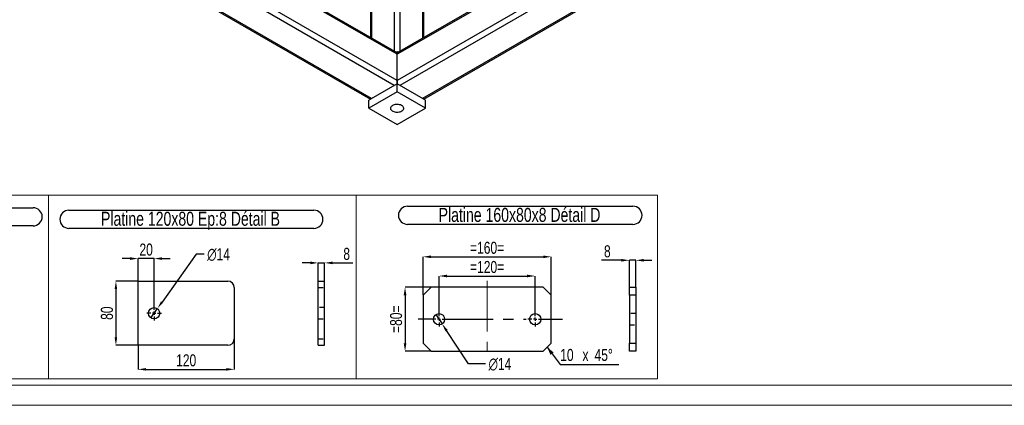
# Model space of a CAD drawing. Header units: millimetres. Extents: x 0 to 841, y 0 to 594.
# Tile 2 of 14: x 151 to 397, y 0 to 96. Entities that reach past the tile are written whole.
import ezdxf

# ---------------------------------------------------------------- set-up
doc = ezdxf.new("R2010")
doc.units = ezdxf.units.MM
doc.header["$PDSIZE"] = -1
doc.linetypes.add('CENTERX2', pattern=[20.32, 12.7, -2.54, 2.54, -2.54])
doc.linetypes.add('HIDDEN', pattern=[1.905, 1.27, -0.635])
for name, color, linetype in [('COTES', 1, 'Continuous'), ('NOTES', 6, 'Continuous'), ('TRAIT-MIXTES', 3, 'CENTERX2'), ('TRAIT-TIRET', 2, 'HIDDEN')]:
    doc.layers.add(name, color=color, linetype=linetype)
doc.layers.add('TRAIT-FORT', color=4, linetype='Continuous', lineweight=25)
doc.styles.add('SLDTEXTSTYLE0', font='TXT', dxfattribs={"width": 0.75})
doc.dimstyles.new('SLDDIMSTYLE13', dxfattribs={"dimtxt": 3, "dimasz": 2, "dimexe": 0, "dimexo": 0.0625, "dimgap": 0.75, "dimtad": 0, "dimtih": 1, "dimtoh": 1, "dimdec": 0, "dimlfac": 5, "dimrnd": 1e-09, "dimzin": 12, "dimdsep": 46, "dimtxsty": 'SLDTEXTSTYLE0', "dimblk1": 'NONE', "dimsah": 1, "dimcen": 0, "dimadec": 0, "dimazin": 3, "dimtfac": 1, "dimtdec": 0, "dimtmove": 0, "dimatfit": 3, "dimldrblk": 'NONE', "dimfxl": 1, "dimfrac": 2, "dimtolj": 1, "dimtzin": 12, "dimarcsym": 0})
doc.dimstyles.new('SLDDIMSTYLE8', dxfattribs={"dimtxt": 3, "dimasz": 2, "dimexe": 0, "dimexo": 0.0625, "dimgap": 0.75, "dimtad": 1, "dimdec": 0, "dimlfac": 5, "dimrnd": 1e-09, "dimzin": 12, "dimdsep": 46, "dimtxsty": 'SLDTEXTSTYLE0', "dimsah": 1, "dimcen": 0.09, "dimadec": 0, "dimazin": 3, "dimtfac": 1, "dimtdec": 0, "dimtofl": 0, "dimtmove": 0, "dimatfit": 3, "dimfxl": 1, "dimfrac": 2, "dimtolj": 1, "dimtzin": 12, "dimarcsym": 0})
doc.dimstyles.new('SLDDIMSTYLE9', dxfattribs={"dimtxt": 3, "dimasz": 2, "dimexe": 0, "dimexo": 0.0625, "dimgap": 0.75, "dimtad": 1, "dimdec": 0, "dimlfac": 5, "dimrnd": 1e-09, "dimzin": 12, "dimdsep": 46, "dimtxsty": 'SLDTEXTSTYLE0', "dimsah": 1, "dimcen": 0.09, "dimadec": 0, "dimazin": 3, "dimtfac": 1, "dimtdec": 0, "dimtmove": 0, "dimatfit": 0, "dimfxl": 1, "dimfrac": 2, "dimtolj": 1, "dimtzin": 12, "dimarcsym": 0})

# ---------------------------------------------------------------- blocks, each defined once
blk = doc.blocks.new('SW_NOTE_35')
at = {"layer": 'NOTES', "color": 0}
for p, q in [((-0.04, 4.86), (67.29, 4.86)), ((67.29, 0.34), (-0.04, 0.34))]:
    blk.add_line(p, q, dxfattribs=at)
for centre, start, end in [((-0.04, 2.6), 90, 270), ((67.29, 2.6), 270, 90)]:
    blk.add_arc(centre, 2.26, start, end, dxfattribs=at)
at = {"layer": 'NOTES', "color": 0, "insert": (33.41, 4.51), "char_height": 3.5, "attachment_point": 2, "style": 'SLDTEXTSTYLE0'}
blk.add_mtext('Platine 80x80x30 M30 Détail C', dxfattribs=at)
blk = doc.blocks.new('_D_78')
at = {"layer": 'COTES', "color": 0, "lineweight": -2, "transparency": 16777216}
for p, q in [((180.86, 31), (175.37, 31)), ((175.37, 29), (175.37, 17)), ((180.86, 15), (175.37, 15))]:
    blk.add_line(p, q, dxfattribs=at)
at = {"layer": 'COTES', "color": 0, "transparency": 16777216}
for points in [[(175.04, 29), (175.7, 29), (175.37, 31)], [(175.04, 17), (175.7, 17), (175.37, 15)]]:
    blk.add_solid(points, dxfattribs=at)
at = {"layer": 'Defpoints', "color": 0, "transparency": 16777216}
for p in [(180.92, 31), (175.37, 15), (180.92, 15)]:
    blk.add_point(p, dxfattribs=at)
at = {"layer": 'COTES', "color": 0, "transparency": 16777216, "insert": (171.62, 23), "char_height": 3, "attachment_point": 2, "rotation": 90, "style": 'SLDTEXTSTYLE0'}
blk.add_mtext('\\A1;80', dxfattribs=at)
blk = doc.blocks.new('_D_79')
at = {"layer": 'COTES', "color": 0, "lineweight": -2, "transparency": 16777216}
for p, q in [((178.92, 36.63), (176.92, 36.63)), ((180.92, 31.06), (180.92, 36.63)), ((184.92, 36.63), (180.92, 36.63)), ((184.92, 24.86), (184.92, 36.63)), ((186.92, 36.63), (188.92, 36.63))]:
    blk.add_line(p, q, dxfattribs=at)
at = {"layer": 'COTES', "color": 0, "transparency": 16777216}
for points in [[(178.92, 36.96), (178.92, 36.29), (180.92, 36.63)], [(186.92, 36.96), (186.92, 36.29), (184.92, 36.63)]]:
    blk.add_solid(points, dxfattribs=at)
at = {"layer": 'Defpoints', "color": 0, "transparency": 16777216}
for p in [(180.92, 36.63), (180.92, 31), (184.92, 24.8)]:
    blk.add_point(p, dxfattribs=at)
at = {"layer": 'COTES', "color": 0, "transparency": 16777216, "insert": (182.92, 40.38), "char_height": 3, "attachment_point": 2, "style": 'SLDTEXTSTYLE0'}
blk.add_mtext('\\A1;20', dxfattribs=at)
blk = doc.blocks.new('_D_80')
at = {"layer": 'COTES', "color": 0, "lineweight": -2, "transparency": 16777216}
for p, q in [((180.92, 14.94), (180.92, 8.98)), ((204.92, 16.54), (204.92, 8.98)), ((182.92, 8.98), (202.92, 8.98))]:
    blk.add_line(p, q, dxfattribs=at)
at = {"layer": 'COTES', "color": 0, "transparency": 16777216}
for points in [[(182.92, 9.31), (182.92, 8.65), (180.92, 8.98)], [(202.92, 9.31), (202.92, 8.65), (204.92, 8.98)]]:
    blk.add_solid(points, dxfattribs=at)
at = {"layer": 'Defpoints', "color": 0, "transparency": 16777216}
for p in [(180.92, 15), (204.92, 16.6), (204.92, 8.98)]:
    blk.add_point(p, dxfattribs=at)
at = {"layer": 'COTES', "color": 0, "transparency": 16777216, "insert": (192.92, 12.73), "char_height": 3, "attachment_point": 2, "style": 'SLDTEXTSTYLE0'}
blk.add_mtext('\\A1;120', dxfattribs=at)
blk = doc.blocks.new('_D_81')
at = {"layer": 'COTES', "color": 0, "lineweight": -2, "transparency": 16777216}
for p, q in [((195.42, 37.72), (186.89, 25.77)), ((197.42, 37.72), (195.42, 37.72)), ((184.1, 21.86), (185.73, 24.14))]:
    blk.add_line(p, q, dxfattribs=at)
at = {"layer": 'COTES', "color": 0, "transparency": 16777216}
blk.add_solid([(186.62, 25.96), (187.16, 25.57), (185.73, 24.14)], dxfattribs=at)
at = {"layer": 'Defpoints', "color": 0, "transparency": 16777216}
for p in [(185.73, 24.14), (184.1, 21.86)]:
    blk.add_point(p, dxfattribs=at)
at = {"layer": 'COTES', "color": 0, "transparency": 16777216, "insert": (198.17, 39.22), "char_height": 3, "attachment_point": 1, "style": 'SLDTEXTSTYLE0'}
blk.add_mtext('\\A1;∅14', dxfattribs=at)
blk = doc.blocks.new('_None')
blk = doc.blocks.new('SW_NOTE_37')
at = {"layer": 'NOTES', "color": 0}
for p, q in [((-0.06, 4.88), (61.12, 4.88)), ((61.12, 0.35), (-0.06, 0.35))]:
    blk.add_line(p, q, dxfattribs=at)
for centre, start, end in [((-0.06, 2.62), 90, 270), ((61.12, 2.62), 270, 90)]:
    blk.add_arc(centre, 2.26, start, end, dxfattribs=at)
at = {"layer": 'NOTES', "color": 0, "insert": (30.3, 4.51), "char_height": 3.5, "attachment_point": 2, "style": 'SLDTEXTSTYLE0'}
blk.add_mtext('Platine 120x80 Ep:8 Détail B', dxfattribs=at)
blk = doc.blocks.new('SW_CENTERMARKSYMBOL_29')
at = {"layer": 'TRAIT-MIXTES', "color": 0}
for p, q in [((-0.8, 0), (-1.8, 0)), ((0, 0), (-0.4, 0)), ((0, 0.8), (0, 1.8)), ((0, 0), (0, 0.4)), ((0, 0), (0, -0.4)), ((0, 0), (0.4, 0)), ((0.8, 0), (1.8, 0)), ((0, -0.8), (0, -1.8))]:
    blk.add_line(p, q, dxfattribs=at)
blk = doc.blocks.new('_D_82')
at = {"layer": 'COTES', "color": 0, "lineweight": -2, "transparency": 16777216}
for p, q in [((223.89, 35.56), (221.89, 35.56)), ((225.89, 31.06), (225.89, 35.56)), ((225.89, 35.56), (227.49, 35.56)), ((227.49, 31.06), (227.49, 35.56)), ((229.49, 35.56), (234.49, 35.56))]:
    blk.add_line(p, q, dxfattribs=at)
at = {"layer": 'COTES', "color": 0, "transparency": 16777216}
for points in [[(223.89, 35.89), (223.89, 35.22), (225.89, 35.56)], [(229.49, 35.89), (229.49, 35.22), (227.49, 35.56)]]:
    blk.add_solid(points, dxfattribs=at)
at = {"layer": 'Defpoints', "color": 0, "transparency": 16777216}
for p in [(227.49, 35.56), (225.89, 31), (227.49, 31)]:
    blk.add_point(p, dxfattribs=at)
at = {"layer": 'COTES', "color": 0, "transparency": 16777216, "insert": (232.99, 39.31), "char_height": 3, "attachment_point": 2, "style": 'SLDTEXTSTYLE0'}
blk.add_mtext('\\A1;8', dxfattribs=at)
blk = doc.blocks.new('_D_83')
at = {"layer": 'COTES', "color": 0, "lineweight": -2, "transparency": 16777216}
for p, q in [((252.05, 27.55), (252.05, 37.08)), ((254.05, 37.08), (282.05, 37.08)), ((284.05, 27.55), (284.05, 37.08))]:
    blk.add_line(p, q, dxfattribs=at)
at = {"layer": 'COTES', "color": 0, "transparency": 16777216}
for points in [[(254.05, 37.41), (254.05, 36.74), (252.05, 37.08)], [(282.05, 37.41), (282.05, 36.74), (284.05, 37.08)]]:
    blk.add_solid(points, dxfattribs=at)
at = {"layer": 'Defpoints', "color": 0, "transparency": 16777216}
for p in [(284.05, 37.08), (252.05, 27.49), (284.05, 27.49)]:
    blk.add_point(p, dxfattribs=at)
at = {"layer": 'COTES', "color": 0, "transparency": 16777216, "insert": (268.05, 40.83), "char_height": 3, "attachment_point": 2, "style": 'SLDTEXTSTYLE0'}
blk.add_mtext('\\A1;=160=', dxfattribs=at)
blk = doc.blocks.new('_D_84')
at = {"layer": 'COTES', "color": 0, "lineweight": -2, "transparency": 16777216}
for p, q in [((256.05, 23.35), (256.05, 32.28)), ((258.05, 32.28), (278.05, 32.28)), ((280.05, 23.35), (280.05, 32.28))]:
    blk.add_line(p, q, dxfattribs=at)
at = {"layer": 'COTES', "color": 0, "transparency": 16777216}
for points in [[(258.05, 32.62), (258.05, 31.95), (256.05, 32.28)], [(278.05, 32.62), (278.05, 31.95), (280.05, 32.28)]]:
    blk.add_solid(points, dxfattribs=at)
at = {"layer": 'Defpoints', "color": 0, "transparency": 16777216}
for p in [(280.05, 32.28), (256.05, 23.29), (280.05, 23.29)]:
    blk.add_point(p, dxfattribs=at)
at = {"layer": 'COTES', "color": 0, "transparency": 16777216, "insert": (268.05, 36.03), "char_height": 3, "attachment_point": 2, "style": 'SLDTEXTSTYLE0'}
blk.add_mtext('\\A1;=120=', dxfattribs=at)
blk = doc.blocks.new('_D_85')
at = {"layer": 'COTES', "color": 0, "lineweight": -2, "transparency": 16777216}
for p, q in [((253.99, 29.49), (247.56, 29.49)), ((247.56, 27.49), (247.56, 15.49)), ((253.99, 13.49), (247.56, 13.49))]:
    blk.add_line(p, q, dxfattribs=at)
at = {"layer": 'COTES', "color": 0, "transparency": 16777216}
for points in [[(247.23, 27.49), (247.9, 27.49), (247.56, 29.49)], [(247.23, 15.49), (247.9, 15.49), (247.56, 13.49)]]:
    blk.add_solid(points, dxfattribs=at)
at = {"layer": 'Defpoints', "color": 0, "transparency": 16777216}
for p in [(254.05, 29.49), (247.56, 13.49), (254.05, 13.49)]:
    blk.add_point(p, dxfattribs=at)
at = {"layer": 'COTES', "color": 0, "transparency": 16777216, "insert": (243.81, 21.49), "char_height": 3, "attachment_point": 2, "rotation": 90, "style": 'SLDTEXTSTYLE0'}
blk.add_mtext('\\A1;=80=', dxfattribs=at)
blk = doc.blocks.new('_D_86')
at = {"layer": 'COTES', "color": 0, "lineweight": -2, "transparency": 16777216}
for p, q in [((255.28, 22.66), (256.82, 20.32)), ((263.38, 10.34), (257.92, 18.65)), ((267.67, 10.34), (263.38, 10.34))]:
    blk.add_line(p, q, dxfattribs=at)
at = {"layer": 'COTES', "color": 0, "transparency": 16777216}
blk.add_solid([(258.2, 18.83), (257.64, 18.46), (256.82, 20.32)], dxfattribs=at)
at = {"layer": 'Defpoints', "color": 0, "transparency": 16777216}
for p in [(255.28, 22.66), (256.82, 20.32)]:
    blk.add_point(p, dxfattribs=at)
at = {"layer": 'COTES', "color": 0, "transparency": 16777216, "insert": (268.42, 11.84), "char_height": 3, "attachment_point": 1, "style": 'SLDTEXTSTYLE0'}
blk.add_mtext('\\A1;∅14', dxfattribs=at)
blk = doc.blocks.new('SW_CHAMFER_DIMENSION_0')
at = {"layer": 'COTES', "color": 0}
for p, q in [((-3.25, 4.29), (0, 0)), ((0, 0), (14.6, 0))]:
    blk.add_line(p, q, dxfattribs=at)
blk.add_solid([(-3.25, 4.29), (-2.44, 2.4), (-1.64, 3)], dxfattribs=at)
at = {"layer": 'COTES', "color": 0, "char_height": 3, "attachment_point": 1, "style": 'SLDTEXTSTYLE0'}
for s, insert in [('10', (0, 3.87)), ('x', (5.56, 3.87)), ('45°', (8.57, 3.87))]:
    blk.add_mtext(s, dxfattribs=dict(at, insert=insert))
blk = doc.blocks.new('SW_NOTE_38')
at = {"layer": 'NOTES', "color": 0}
for p, q in [((-0.12, 4.91), (56.16, 4.91)), ((56.16, 0.39), (-0.12, 0.39))]:
    blk.add_line(p, q, dxfattribs=at)
for centre, start, end in [((-0.12, 2.65), 90, 270), ((56.16, 2.65), 270, 90)]:
    blk.add_arc(centre, 2.26, start, end, dxfattribs=at)
at = {"layer": 'NOTES', "color": 0, "insert": (27.84, 4.51), "char_height": 3.5, "attachment_point": 2, "style": 'SLDTEXTSTYLE0'}
blk.add_mtext('Platine 160x80x8 Détail D', dxfattribs=at)
blk = doc.blocks.new('SW_CENTERMARKSYMBOL_30')
at = {"layer": 'TRAIT-MIXTES', "color": 0}
for p, q in [((-0.8, 0), (-5.24, 0)), ((0, 0), (-0.4, 0)), ((0, 0.8), (0, 1.8)), ((0, 0), (0, 0.4)), ((0, 0), (0, -0.4)), ((0, 0), (0.4, 0)), ((0.8, 0), (21.72, 0)), ((0, -0.8), (0, -1.8))]:
    blk.add_line(p, q, dxfattribs=at)
blk = doc.blocks.new('SW_CENTERMARKSYMBOL_31')
at = {"layer": 'TRAIT-MIXTES', "color": 0}
for p, q in [((-0.8, 0), (-1.8, 0)), ((0, 0), (-0.4, 0)), ((0, 0.8), (0, 1.8)), ((0, 0), (0, 0.4)), ((0, 0), (0, -0.4)), ((0, 0), (0.4, 0)), ((0.8, 0), (6.83, 0)), ((0, -0.8), (0, -1.8))]:
    blk.add_line(p, q, dxfattribs=at)
blk = doc.blocks.new('_D_87')
at = {"layer": 'COTES', "color": 0, "lineweight": -2, "transparency": 16777216}
for p, q in [((301.57, 36.2), (296.57, 36.2)), ((303.57, 29.55), (303.57, 36.2)), ((305.17, 36.2), (303.57, 36.2)), ((305.17, 29.55), (305.17, 36.2)), ((307.17, 36.2), (309.17, 36.2))]:
    blk.add_line(p, q, dxfattribs=at)
at = {"layer": 'COTES', "color": 0, "transparency": 16777216}
for points in [[(301.57, 36.54), (301.57, 35.87), (303.57, 36.2)], [(307.17, 36.54), (307.17, 35.87), (305.17, 36.2)]]:
    blk.add_solid(points, dxfattribs=at)
at = {"layer": 'Defpoints', "color": 0, "transparency": 16777216}
for p in [(305.17, 36.2), (303.57, 29.49), (305.17, 29.49)]:
    blk.add_point(p, dxfattribs=at)
at = {"layer": 'COTES', "color": 0, "transparency": 16777216, "insert": (298.07, 39.95), "char_height": 3, "attachment_point": 2, "style": 'SLDTEXTSTYLE0'}
blk.add_mtext('\\A1;8', dxfattribs=at)

msp = doc.modelspace()

# ---------------------------------------------------------------- linework, layer by layer
at = {"lineweight": 18}
for p, q in [((83.439833, 52.420635), (158.540041, 52.420635)), ((158.540041, 6.610636), (158.540041, 52.420635)), ((158.540041, 52.420635), (235.388014, 52.420635)), ((158.540041, 6.610636), (158.540041, 52.420635)), ((158.540041, 6.610636), (158.540041, 52.420635)), ((235.388014, 6.610636), (235.388014, 52.420635)), ((235.388014, 6.610636), (235.388014, 52.420635)), ((235.388014, 52.420635), (310.563285, 52.420635)), ((310.563285, 6.610636), (310.563285, 52.420635)), ((836, 5), (5, 5)), ((83.439833, 6.610636), (158.540041, 6.610636)), ((158.540041, 6.610636), (235.388014, 6.610636)), ((235.388014, 6.610636), (310.563285, 6.610636)), ((841, 0), (0, 0))]:
    msp.add_line(p, q, dxfattribs=at)
at = {"layer": 'TRAIT-FORT', "lineweight": 25}
for p, q in [((244.873838, 79.871166), (106.988015, 159.470957)), ((100.831202, 156.155816), (238.924124, 76.436469)), ((239.216983, 76.605533), (101.331161, 156.205324)), ((244.873838, 133.966995), (244.873838, 88.374702)), ((246.288051, 133.966995), (246.288051, 88.374702)), ((238.92409, 130.293158), (238.92409, 91.809418)), ((239.216983, 130.701362), (239.216983, 91.640335)), ((251.944905, 130.701362), (251.944905, 91.640335)), ((252.237799, 91.809418), (252.237799, 130.293158)), ((245.580944, 87.628237), (186.124315, 121.951818)), ((245.580944, 87.966498), (186.41729, 122.120949)), ((245.580944, 81.095911), (180.466542, 118.685655)), ((295.905764, 117.018398), (245.580944, 87.966498)), ((296.198739, 116.849268), (245.580944, 87.628237)), ((301.856512, 113.583105), (245.580944, 81.095911)), ((302.149487, 112.119286), (246.288051, 79.871166)), ((306.745394, 108.241182), (251.944905, 76.605533)), ((252.237765, 76.436469), (307.038253, 108.072118)), ((245.580944, 87.628237), (245.580944, 87.966498)), ((245.580944, 87.966498), (245.580944, 87.628237)), ((245.580944, 81.095911), (245.580944, 87.628237)), ((245.580944, 80.27937), (238.509877, 76.197329)), ((245.580944, 80.27937), (245.580944, 81.095911)), ((245.580944, 81.095911), (245.580944, 80.27937)), ((245.580944, 78.238018), (245.580944, 80.27937)), ((252.652012, 76.197329), (245.580944, 80.27937)), ((245.580944, 78.238018), (238.509877, 74.155977)), ((252.652012, 74.155977), (245.580944, 78.238018)), ((238.509877, 74.155977), (238.509877, 76.197329)), ((238.509877, 74.155977), (245.580944, 70.073937)), ((245.580944, 70.073937), (252.652012, 74.155977)), ((252.652012, 74.155977), (252.652012, 76.197329)), ((180.917526, 30.997982), (203.317526, 30.997982)), ((180.917526, 14.997982), (180.917526, 30.997982)), ((225.888169, 30.997982), (227.488169, 30.997982)), ((225.888169, 14.997982), (225.888169, 30.997982)), ((227.488169, 14.997982), (227.488169, 30.997982)), ((204.917526, 29.397982), (204.917526, 16.597982)), ((254.051112, 29.488453), (252.051112, 27.488453)), ((252.051112, 27.488453), (252.051112, 15.488453)), ((282.051112, 29.488453), (254.051112, 29.488453)), ((284.051112, 27.488453), (282.051112, 29.488453)), ((284.051112, 15.488453), (284.051112, 27.488453)), ((303.569523, 29.488453), (305.169523, 29.488453)), ((303.569523, 27.488453), (303.569523, 29.488453)), ((305.169523, 27.488453), (303.569523, 27.488453)), ((303.569523, 27.488453), (303.569523, 15.488453)), ((305.169523, 29.488453), (305.169523, 27.488453)), ((305.169523, 27.488453), (305.169523, 15.488453)), ((203.317526, 14.997982), (180.917526, 14.997982)), ((225.888169, 14.997982), (227.488169, 14.997982)), ((252.051112, 15.488453), (254.051112, 13.488453)), ((282.051112, 13.488453), (284.051112, 15.488453)), ((303.569523, 15.488453), (305.169523, 15.488453)), ((303.569523, 13.488453), (303.569523, 15.488453)), ((305.169523, 15.488453), (305.169523, 13.488453)), ((254.051112, 13.488453), (282.051112, 13.488453)), ((305.169523, 13.488453), (303.569523, 13.488453))]:
    msp.add_line(p, q, dxfattribs=at)
at = {"layer": 'TRAIT-FORT', "lineweight": 25, "flags": 128}
msp.add_lwpolyline([(244.409799, 74.832065), (244.233007, 74.711564), (244.092984, 74.575907), (243.993549, 74.428797), (243.937413, 74.274244), (243.926109, 74.116465), (243.959945, 73.959764), (244.037997, 73.808415), (244.158136, 73.666547), (244.317086, 73.538029), (244.510511, 73.426368), (244.733135, 73.334608), (244.978884, 73.265252), (245.241057, 73.220194), (245.5125, 73.200661), (245.78581, 73.207187), (246.053533, 73.239593), (246.308364, 73.296996), (246.543353, 73.37783), (246.75209, 73.479889), (246.928881, 73.600391), (247.068904, 73.736047), (247.16834, 73.883158), (247.224475, 74.037711), (247.23578, 74.195489), (247.201944, 74.35219), (247.123892, 74.503539), (247.003753, 74.645407), (246.844802, 74.773925), (246.651378, 74.885587), (246.428754, 74.977347), (246.183004, 75.046702), (245.920832, 75.09176), (245.649389, 75.111293), (245.376078, 75.104767), (245.108356, 75.072361), (244.853525, 75.014958), (244.618536, 74.934125), (244.409799, 74.832065)], dxfattribs=at)
at = {"layer": 'TRAIT-FORT', "lineweight": 25}
for centre in [(184.917526, 22.997982), (256.051112, 21.488453), (280.051112, 21.488453)]:
    msp.add_circle(centre, 1.4, dxfattribs=at)
for centre, radius, start, end in [((245.580944, 86.517504), 1.688314, 78.00937703, 101.99062297), ((203.317526, 29.397982), 1.6, 0, 90), ((203.317526, 16.597982), 1.6, 270, 0)]:
    msp.add_arc(centre, radius, start, end, dxfattribs=at)
at = {"layer": 'TRAIT-MIXTES', "lineweight": 18}
msp.add_line((268.051112, 31.103594), (268.051112, 12.400861), dxfattribs=at)
at = {"layer": 'TRAIT-TIRET'}
for p, q in [((225.888169, 29.397982), (227.488169, 29.397982)), ((227.488169, 24.397982), (225.888169, 24.397982)), ((305.169523, 22.888453), (303.569523, 22.888453)), ((225.888169, 21.597982), (227.488169, 21.597982)), ((303.569523, 20.088453), (305.169523, 20.088453)), ((225.888169, 16.597982), (227.488169, 16.597982))]:
    msp.add_line(p, q, dxfattribs=at)

# ---------------------------------------------------------------- block references
at = {"layer": 'COTES'}
msp.add_blockref('SW_CHAMFER_DIMENSION_0', (286.299688, 10.196462), dxfattribs=at)
at = {"layer": 'NOTES'}
for name, p in [('SW_NOTE_35', (87.418645, 44.458042)), ('SW_NOTE_38', (248.303355, 44.784805)), ('SW_NOTE_37', (163.693444, 43.812463))]:
    msp.add_blockref(name, p, dxfattribs=at)
at = {"layer": 'TRAIT-MIXTES'}
for name, p in [('SW_CENTERMARKSYMBOL_29', (184.917526, 22.997982)), ('SW_CENTERMARKSYMBOL_30', (256.051112, 21.488453)), ('SW_CENTERMARKSYMBOL_31', (280.051112, 21.488453))]:
    msp.add_blockref(name, p, dxfattribs=at)

# ---------------------------------------------------------------- dimensions: what is measured, and where the dimension line sits
at = {"layer": 'COTES'}
for base, p1, p2, dimstyle, picture, middle in [((180.917526, 36.626123), (184.917526, 24.797982), (180.917526, 30.997982), 'SLDDIMSTYLE9', '_D_79', (182.917526, 36.626123)), ((227.488169, 35.557197), (225.888169, 30.997982), (227.488169, 30.997982), 'SLDDIMSTYLE9', '_D_82', (232.988169, 35.557197)), ((305.169523, 36.204339), (303.569523, 29.488453), (305.169523, 29.488453), 'SLDDIMSTYLE9', '_D_87', (298.069523, 36.204339)), ((204.917526, 8.980753), (180.917526, 14.997982), (204.917526, 16.597982), 'SLDDIMSTYLE8', '_D_80', (192.917526, 8.980753))]:
    dim = msp.add_linear_dim(base=base, p1=p1, p2=p2, dimstyle=dimstyle, dxfattribs=at)
    dim.commit()
    dim.dimension.update_dxf_attribs({"geometry": picture, "text_midpoint": middle, "dimtype": 160})
for base, p1, p2, picture, middle in [((284.051112, 37.076535), (252.051112, 27.488453), (284.051112, 27.488453), '_D_83', (268.051112, 37.076535)), ((280.051112, 32.283793), (256.051112, 23.288453), (280.051112, 23.288453), '_D_84', (268.051112, 32.283793))]:
    dim = msp.add_linear_dim(base=base, p1=p1, p2=p2, text='=<>=', dimstyle='SLDDIMSTYLE8', dxfattribs=at)
    dim.commit()
    dim.dimension.update_dxf_attribs({"geometry": picture, "text_midpoint": middle, "dimtype": 160})
for p1, p2, picture, middle in [((184.104554, 21.858212), (185.730499, 24.137752), '_D_81', (200.791957, 37.717959)), ((255.282022, 22.658282), (256.820202, 20.318624), '_D_86', (271.047904, 10.344337))]:
    dim = msp.add_diameter_dim_2p(p1=p1, p2=p2, dimstyle='SLDDIMSTYLE13', dxfattribs=at)
    dim.commit()
    dim.dimension.update_dxf_attribs({"geometry": picture, "text_midpoint": middle, "dimtype": 163})
dim = msp.add_linear_dim(base=(175.370869, 14.997982), p1=(180.917526, 30.997982), p2=(180.917526, 14.997982), angle=90, dimstyle='SLDDIMSTYLE8', dxfattribs=at)
dim.commit()
dim.dimension.update_dxf_attribs({"geometry": '_D_78', "text_midpoint": (175.370869, 22.997982), "dimtype": 160})
dim = msp.add_linear_dim(base=(247.563003, 13.488453), p1=(254.051112, 29.488453), p2=(254.051112, 13.488453), angle=90, text='=<>=', dimstyle='SLDDIMSTYLE8', dxfattribs=at)
dim.commit()
dim.dimension.update_dxf_attribs({"geometry": '_D_85', "text_midpoint": (247.563003, 21.488453), "dimtype": 160})

doc.saveas('drawing.dxf')
